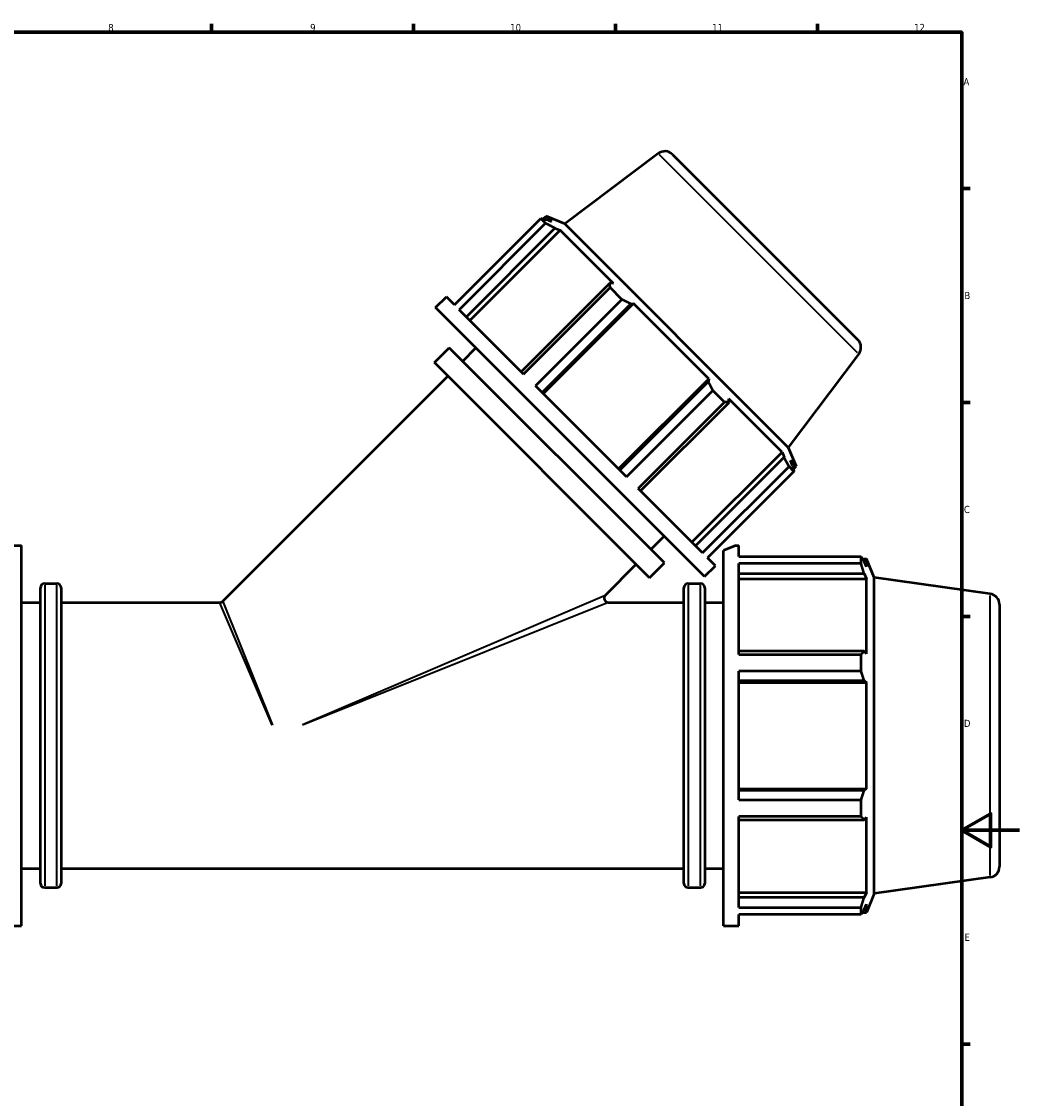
# Model space of a CAD drawing. Header units: millimetres. Extents: x 0 to 1611, y -186 to 1417.
# Tile 5 of 11: x 495 to 841, y 204 to 578. Entities that reach past the tile are written whole.
import ezdxf

# ---------------------------------------------------------------- set-up
doc = ezdxf.new("R2010")
doc.units = ezdxf.units.MM
for name, color, linetype, lineweight in [('Border (ISO)', 7, 'Continuous', 70), ('Visible (ISO)', 7, 'Continuous', 50), ('Visible Narrow (ISO)', 7, 'Continuous', 35)]:
    doc.layers.add(name, color=color, linetype=linetype, lineweight=lineweight)
doc.styles.add('Note Text (ISO)', font='tahoma.ttf')

# ---------------------------------------------------------------- blocks, each defined once
blk = doc.blocks.new('Borders Default Border')
at = {"layer": 'Border (ISO)'}
for p, q in [((560.67, 574), (560.67, 576.9)), ((630.75, 574), (630.75, 576.9)), ((700.83, 574), (700.83, 576.9)), ((770.92, 574), (770.92, 576.9)), ((821, 519.75), (823.9, 519.75)), ((821, 445.5), (823.9, 445.5)), ((821, 371.25), (823.9, 371.25)), ((821, 222.75), (823.9, 222.75))]:
    blk.add_line(p, q, dxfattribs=at)
at = {"layer": 'Border (ISO)', "flags": 128}
for points in [[(20, 20), (20, 574), (821, 574), (821, 20), (20, 20)], [(841, 297), (821, 297), (831, 302.77), (831, 291.23), (821, 297)]]:
    blk.add_lwpolyline(points, dxfattribs=at)
at = {"layer": 'Border (ISO)', "color": 232, "true_color": 0xca0064, "char_height": 2.5, "attachment_point": 7, "style": 'Note Text (ISO)'}
for s, insert in [('8', (524.81, 574.34)), ('9', (594.88, 574.35)), ('10', (664.29, 574.35)), ('11', (734.37, 574.4)), ('12', (804.46, 574.4)), ('A', (821.59, 555.62)), ('B', (821.89, 481.38)), ('C', (821.73, 407.08)), ('D', (821.73, 332.88)), ('E', (821.94, 258.63))]:
    blk.add_mtext(s, dxfattribs=dict(at, insert=insert))

msp = doc.modelspace()

# ---------------------------------------------------------------- linework, layer by layer
at = {"layer": 'Visible (ISO)'}
for p, q in [((715.6849, 531.934), (683.2062, 507.4596)), ((720.5934, 531.5908), (784.9262, 467.2579)), ((644.9109, 479.4), (674.9068, 509.3959)), ((676.5944, 507.7083), (674.9068, 509.3959)), ((675.7455, 509.2145), (676.7367, 510.2057)), ((678.7455, 508.1969), (676.7367, 510.2057)), ((683.2062, 507.4596), (676.7367, 510.2057)), ((678.7455, 508.1969), (676.8446, 508.9666)), ((676.5944, 507.7083), (646.5985, 477.7124)), ((649.0831, 475.2279), (679.8332, 505.978)), ((650.3249, 473.986), (681.6407, 505.3018)), ((679.8332, 505.978), (681.6407, 505.3018)), ((700.098, 486.8444), (681.6407, 505.3018)), ((760.795, 429.8708), (683.2062, 507.4596)), ((698.8859, 486.9252), (668.1358, 456.1752)), ((700.098, 486.8444), (698.8859, 486.9252)), ((668.9465, 455.3644), (698.9424, 485.3603)), ((703.0166, 481.2861), (698.9424, 485.3603)), ((638.4206, 478.4233), (642.1541, 482.1568)), ((644.9109, 479.4), (642.1541, 482.1568)), ((703.0166, 481.2861), (673.0207, 451.2902)), ((675.3509, 448.9601), (706.101, 479.7102)), ((675.7719, 448.5391), (707.0876, 479.8548)), ((706.101, 479.7102), (707.0876, 479.8548)), ((733.1902, 453.7522), (707.0876, 479.8548)), ((731.7587, 385.0852), (638.4206, 478.4233)), ((668.9465, 455.3644), (646.5985, 477.7124)), ((638.014, 459.3491), (643.1405, 464.4756)), ((717.811, 389.8051), (643.1405, 464.4756)), ((647.8074, 459.8087), (652.4213, 464.4226)), ((785.2694, 462.3495), (760.795, 429.8708)), ((712.6845, 384.6786), (638.014, 459.3491)), ((564.5339, 376.5351), (642.6809, 454.6822)), ((701.8745, 422.4365), (733.1902, 453.7522)), ((733.0456, 452.7655), (702.2955, 422.0155)), ((733.1902, 453.7522), (733.0456, 452.7655)), ((704.6256, 419.6853), (673.0207, 451.2902)), ((704.6256, 419.6853), (734.6215, 449.6812)), ((738.6957, 445.607), (734.6215, 449.6812)), ((738.6957, 445.607), (708.6998, 415.6111)), ((709.5106, 414.8004), (740.2607, 445.5505)), ((740.2607, 445.5505), (740.1798, 446.7626)), ((758.6372, 428.3053), (740.1798, 446.7626)), ((760.795, 429.8708), (763.5411, 423.4013)), ((727.3214, 396.9895), (758.6372, 428.3053)), ((759.3134, 426.4977), (728.5633, 395.7476)), ((758.6372, 428.3053), (759.3134, 426.4977)), ((731.0478, 393.2631), (761.0437, 423.259)), ((762.7313, 421.5714), (761.0437, 423.259)), ((762.302, 423.5092), (761.5324, 425.4101)), ((763.5411, 423.4013), (761.5324, 425.4101)), ((762.5499, 422.41), (763.5411, 423.4013)), ((762.7313, 421.5714), (732.7354, 391.5755)), ((731.0478, 393.2631), (708.6998, 415.6111)), ((713.1441, 394.472), (717.758, 399.0859)), ((489.4512, 395.8958), (494.7312, 395.8958)), ((494.7312, 263.8958), (494.7312, 395.8958)), ((742.5693, 395.8958), (738.3312, 394.1403)), ((738.3312, 263.8958), (738.3312, 394.1403)), ((742.5693, 395.8958), (743.6112, 395.8958)), ((743.6112, 391.9971), (743.6112, 395.8958)), ((697.3285, 378.6565), (708.0176, 389.3455)), ((712.6845, 384.6786), (717.811, 389.8051)), ((731.7587, 385.0852), (735.4922, 388.8187)), ((735.4922, 388.8187), (732.7354, 391.5755)), ((743.6112, 391.9971), (786.0318, 391.9971)), ((743.6112, 358.0056), (743.6112, 389.6105)), ((786.0318, 389.6105), (743.6112, 389.6105)), ((786.0318, 389.6105), (786.0318, 391.9971)), ((786.4965, 391.2758), (787.8984, 391.2758)), ((787.8984, 388.435), (787.0984, 390.3233)), ((787.8984, 388.435), (787.8984, 391.2758)), ((790.5312, 384.7593), (787.8984, 391.2758)), ((743.6112, 386.0968), (787.0984, 386.0968)), ((787.0984, 386.0968), (787.8984, 384.3405)), ((502.7562, 382.6958), (507.0062, 382.6958)), ((726.0562, 382.6958), (730.3062, 382.6958)), ((743.6112, 384.3405), (787.8984, 384.3405)), ((787.8984, 358.2379), (787.8984, 384.3405)), ((790.5312, 275.0323), (790.5312, 384.7593)), ((830.8031, 379.0995), (790.5312, 384.7593)), ((501.2562, 278.5958), (501.2562, 381.1958)), ((508.5062, 381.1958), (508.5062, 278.5958)), ((724.5562, 278.5958), (724.5562, 381.1958)), ((731.8062, 381.1958), (731.8062, 278.5958)), ((494.7312, 376.0958), (501.2562, 376.0958)), ((508.5062, 376.0958), (563.4732, 376.0958)), ((698.3892, 376.0958), (724.5562, 376.0958)), ((731.8062, 376.0958), (738.3312, 376.0958)), ((834.0312, 375.386), (834.0312, 284.4056)), ((787.0984, 359.1522), (743.6112, 359.1522)), ((787.8984, 358.2379), (787.0984, 359.1522)), ((743.6112, 358.0056), (786.0318, 358.0056)), ((786.0318, 352.2438), (786.0318, 358.0056)), ((743.6112, 307.5478), (743.6112, 352.2438)), ((786.0318, 352.2438), (743.6112, 352.2438)), ((743.6112, 348.9485), (787.0984, 348.9485)), ((743.6112, 348.3531), (787.8984, 348.3531)), ((787.0984, 348.9485), (787.8984, 348.3531)), ((787.8984, 311.4385), (787.8984, 348.3531)), ((743.6112, 311.4385), (787.8984, 311.4385)), ((787.0984, 310.8431), (743.6112, 310.8431)), ((787.8984, 311.4385), (787.0984, 310.8431)), ((743.6112, 307.5478), (786.0318, 307.5478)), ((786.0318, 301.786), (786.0318, 307.5478)), ((743.6112, 270.1812), (743.6112, 301.786)), ((786.0318, 301.786), (743.6112, 301.786)), ((743.6112, 300.6394), (787.0984, 300.6394)), ((787.0984, 300.6394), (787.8984, 301.5537)), ((787.8984, 275.4511), (787.8984, 301.5537)), ((494.7312, 283.6958), (501.2562, 283.6958)), ((508.5062, 283.6958), (724.5562, 283.6958)), ((731.8062, 283.6958), (738.3312, 283.6958)), ((830.8031, 280.6921), (790.5312, 275.0323)), ((502.7562, 277.0958), (507.0062, 277.0958)), ((726.0562, 277.0958), (730.3062, 277.0958)), ((743.6112, 275.4511), (787.8984, 275.4511)), ((787.0984, 273.6948), (743.6112, 273.6948)), ((787.8984, 275.4511), (787.0984, 273.6948)), ((790.5312, 275.0323), (787.8984, 268.5158)), ((743.6112, 270.1812), (786.0318, 270.1812)), ((786.0318, 267.7946), (786.0318, 270.1812)), ((787.0984, 269.4683), (787.8984, 271.3567)), ((787.8984, 268.5158), (787.8984, 271.3567)), ((743.6112, 263.8958), (743.6112, 267.7946)), ((786.0318, 267.7946), (743.6112, 267.7946)), ((786.4965, 268.5158), (787.8984, 268.5158)), ((489.4512, 263.8958), (494.7312, 263.8958)), ((738.3312, 263.8958), (743.6112, 263.8958))]:
    msp.add_line(p, q, dxfattribs=at)
for centre, radius, start, end in [((717.9417, 528.9391), 3.75, 45, 127), ((782.2745, 464.6063), 3.75, 323, 45), ((502.7562, 381.1958), 1.5, 90, 180), ((507.0062, 381.1958), 1.5, 0, 90), ((726.0562, 381.1958), 1.5, 90, 180), ((730.3062, 381.1958), 1.5, 0, 90), ((698.3892, 377.5958), 1.5, 135, 270), ((830.2812, 375.386), 3.75, 0, 82), ((563.4732, 377.5958), 1.5, 270, 315), ((830.2812, 284.4056), 3.75, 278, 0), ((502.7562, 278.5958), 1.5, 180, 270), ((507.0062, 278.5958), 1.5, 270, 0), ((726.0562, 278.5958), 1.5, 180, 270), ((730.3062, 278.5958), 1.5, 270, 0)]:
    msp.add_arc(centre, radius, start, end, dxfattribs=at)
for points, weights in [([(674.9068, 509.3959), (675.9029, 509.1842), (676.8446, 508.9666)], [2.40042970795, 2.43042107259, 2.45877834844]), ([(679.8332, 505.978), (678.2542, 506.8329), (676.5944, 507.7083)], [2.45877834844, 2.43042107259, 2.40042970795]), ([(698.9424, 485.3603), (698.921, 486.1661), (698.8859, 486.9252)], [2.40042970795, 2.43042107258, 2.45877834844]), ([(706.101, 479.7102), (704.5976, 480.4894), (703.0166, 481.2861)], [2.45877834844, 2.43042107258, 2.40042970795]), ([(734.6215, 449.6812), (733.8248, 451.2622), (733.0456, 452.7655)], [2.38165074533, 2.41140748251, 2.43954291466]), ([(740.2607, 445.5505), (739.5015, 445.5855), (738.6957, 445.607)], [2.43954291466, 2.41140748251, 2.38165074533]), ([(761.0437, 423.259), (760.1683, 424.9188), (759.3134, 426.4977)], [2.38165074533, 2.41140748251, 2.43954291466]), ([(762.302, 423.5092), (762.5196, 422.5674), (762.7313, 421.5714)], [2.44916063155, 2.42091427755, 2.39104022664]), ([(786.0318, 391.9971), (786.5864, 391.1431), (787.0984, 390.3233)], [1, 1.00202611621, 1.00323669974]), ([(787.0984, 386.0968), (786.5864, 387.8178), (786.0318, 389.6105)], [1.00323669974, 1.00202611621, 1]), ([(786.0318, 358.0056), (786.5864, 358.5906), (787.0984, 359.1522)], [1, 1.00202611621, 1.00323669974]), ([(787.0984, 348.9485), (786.5864, 350.5626), (786.0318, 352.2438)], [1.00323669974, 1.00202611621, 1]), ([(786.0318, 307.5478), (786.5864, 309.2291), (787.0984, 310.8431)], [1, 1.00202611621, 1.00323669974]), ([(787.0984, 300.6394), (786.5864, 301.201), (786.0318, 301.786)], [1.00323669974, 1.00202611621, 1]), ([(786.0318, 270.1812), (786.5864, 271.9738), (787.0984, 273.6948)], [1, 1.00202611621, 1.00323669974]), ([(787.0984, 269.4683), (786.5864, 268.6485), (786.0318, 267.7946)], [1.00323669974, 1.00202611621, 1])]:
    msp.add_rational_spline(points, weights, degree=2, dxfattribs=at)
at = {"layer": 'Visible Narrow (ISO)'}
for p, q in [((784.8411, 462.7778), (716.1132, 531.5056)), ((502.7562, 382.0458), (502.7562, 277.7459)), ((507.0062, 277.7459), (507.0062, 382.0458)), ((726.0562, 382.0458), (726.0562, 277.7459)), ((730.3062, 277.7459), (730.3062, 382.0458)), ((592.1832, 333.7215), (696.9768, 378.5062)), ((830.8031, 281.2979), (830.8031, 378.4937)), ((581.681, 333.5206), (563.5341, 375.9534)), ((564.5915, 376.3914), (581.7642, 333.5551)), ((698.0342, 375.9534), (592.2664, 333.5206))]:
    msp.add_line(p, q, dxfattribs=at)

# ---------------------------------------------------------------- block references
msp.add_blockref('Borders Default Border', (0, 0))

doc.saveas('drawing.dxf')
